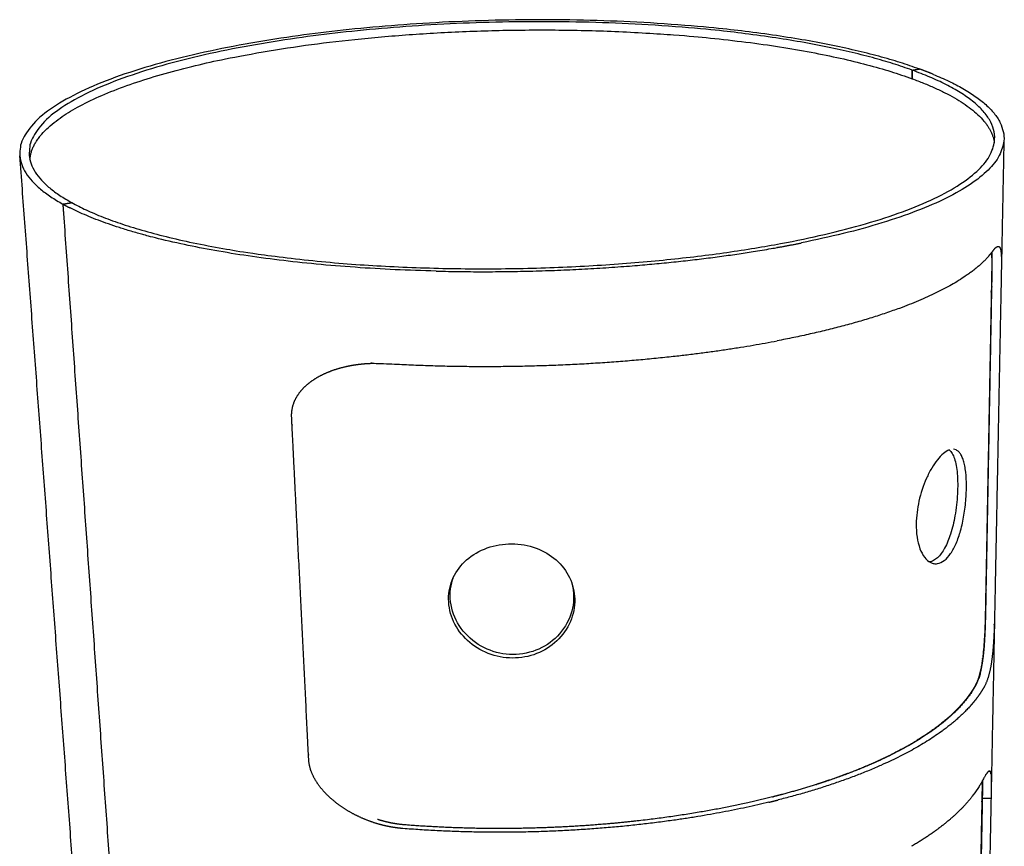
# Model space of a CAD drawing. Header units: millimetres. Extents: x -667 to -583, y 0 to 101.
# Tile 2 of 10: x -667 to -639, y 17 to 40. Entities that reach past the tile are written whole.
import ezdxf

# ---------------------------------------------------------------- set-up
doc = ezdxf.new("R2010")
doc.units = ezdxf.units.MM
doc.header["$MEASUREMENT"] = 0
doc.layers.add('Make2D$visible$lines', color=7, linetype='Continuous', true_color=0x000000)

msp = doc.modelspace()

# ---------------------------------------------------------------- linework, layer by layer
at = {"layer": 'Make2D$visible$lines'}
for points, weights, degree, knots in [([(-641.231, 39.01), (-648.018, 41.467), (-658.882, 39.934), (-670.917, 38.236), (-665.43, 35.194)], [149.984086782, 114.751524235, 154.385005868, 103.581874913, 134.187738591], 2, [-98.64601, -98.64601, -98.64601, -73.984508, -73.984508, -49.32302, -49.32302, -49.32302]), ([(-641.434, 38.978), (-648.094, 41.397), (-658.774, 39.887), (-670.585, 38.217), (-665.177, 35.234)], [149.835996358, 114.483744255, 154.154398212, 103.523496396, 134.335865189], 2, [-98.64601, -98.64601, -98.64601, -73.984508, -73.984508, -49.323005, -49.323005, -49.323005]), ([(-666.359, 36.452), (-666.209, 38.591), (-658.763, 39.651), (-648.092, 41.171), (-641.437, 38.736)], [123.542323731, 117.896512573, 154.276420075, 114.570026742, 149.958018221], 2, [56.276936, 56.276936, 56.276936, 73.984508, 73.984508, 98.64601, 98.64601, 98.64601]), ([(-665.177, 35.234), (-658.701, 31.662), (-645.406, 34.032), (-633.609, 36.135), (-641.432, 38.977)], [134.335865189, 86.456106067, 130.017463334, 97.4266540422, 149.833120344], 2, [-49.323005, -49.323005, -49.323005, -24.661503, -24.661503, -0.004155, -0.004155, -0.004155]), ([(-654.886, 33.3), (-649.687, 33.173), (-645.254, 33.965), (-644.905, 34.028), (-644.557, 34.098)], [109.303125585, 111.393976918, 129.786855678, 129.779040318, 129.786855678], 2, [-35.065432, -35.065432, -35.065432, -24.661503, -24.661503, -23.952372, -23.952372, -23.952372]), ([(-639.127, 33.908), (-639.117, 33.92), (-639.106, 33.931), (-639.096, 33.942), (-639.083, 33.956), (-639.068, 33.969), (-639.052, 33.98), (-639.018, 34.004), (-638.99, 34.006), (-638.969, 33.984), (-638.948, 33.963), (-638.933, 33.918), (-638.924, 33.846), (-638.915, 33.773), (-638.911, 33.667), (-638.912, 33.522), (-638.914, 33.334), (-638.917, 33.147), (-638.921, 32.959), (-638.981, 29.916), (-639.039, 26.937), (-639.096, 24.018), (-639.1, 23.797), (-639.105, 23.575), (-639.111, 23.354), (-639.116, 23.15), (-639.126, 22.946), (-639.14, 22.743), (-639.152, 22.575), (-639.17, 22.407), (-639.195, 22.241), (-639.216, 22.104), (-639.245, 21.97), (-639.284, 21.837), (-639.296, 21.795), (-639.311, 21.753), (-639.327, 21.711), (-639.344, 21.664), (-639.365, 21.619), (-639.389, 21.575), (-640.123, 20.246), (-642.215, 19.124), (-645.22, 18.363)], [1, 0.999463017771, 0.999463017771, 1, 0.996858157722, 0.996858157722, 1.00001365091, 1.0018375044, 1.00372884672, 1.00561912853, 1.00750804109, 1.00944924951, 1.01131673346, 1.01320899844, 1.01513180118, 1.01679317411, 1.01677850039, 1.01677850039, 1.01679317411, 1.02752042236, 1.03824748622, 1.04897535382, 1.0489677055, 1.0489677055, 1.04897535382, 1.04880682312, 1.04880682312, 1.04897535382, 1.04840078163, 1.04840078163, 1.04897535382, 1.04738712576, 1.04738712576, 1.04896365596, 1.04844596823, 1.04844596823, 1.04896365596, 1.0473900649, 1.0473900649, 1.04896365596, 1.02512239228, 1.0602591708, 1.15437395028], 3, [0, 0, 0, 0, 0.046489, 0.046489, 0.046489, 0.105641, 0.105641, 0.105641, 0.900867, 0.900867, 0.900867, 1.699169, 1.699169, 1.699169, 2.516636, 2.516636, 2.516636, 3.079743, 3.079743, 3.079743, 14.235273, 14.235273, 14.235273, 14.899475, 14.899475, 14.899475, 15.511311, 15.511311, 15.511311, 16.016909, 16.016909, 16.016909, 16.431281, 16.431281, 16.431281, 16.564362, 16.564362, 16.564362, 16.714456, 16.714456, 16.714456, 28.726804, 28.726804, 28.726804, 28.726804]), ([(-639.194, 33.817), (-639.187, 33.719), (-639.184, 33.622), (-639.185, 33.524), (-639.186, 33.336), (-639.189, 33.148), (-639.193, 32.96), (-639.25, 29.917), (-639.305, 26.937), (-639.36, 24.019), (-639.363, 23.798), (-639.368, 23.577), (-639.374, 23.356), (-639.38, 23.153), (-639.39, 22.951), (-639.404, 22.749), (-639.416, 22.582), (-639.434, 22.416), (-639.459, 22.25), (-639.479, 22.115), (-639.509, 21.982), (-639.547, 21.851), (-639.56, 21.809), (-639.574, 21.768), (-639.59, 21.727), (-639.607, 21.681), (-639.628, 21.637), (-639.652, 21.593), (-639.83, 21.273), (-640.365, 20.644), (-641.665, 19.774), (-643.017, 19.178), (-643.897, 18.878), (-644.139, 18.801)], [1, 0.999348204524, 0.999348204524, 1, 0.999979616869, 0.999979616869, 1, 1.01054998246, 1.02109996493, 1.03164994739, 1.03163930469, 1.03163930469, 1.03164994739, 1.03148685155, 1.03148685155, 1.03164994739, 1.03108976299, 1.03108976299, 1.03164994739, 1.0300722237, 1.0300722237, 1.03164994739, 1.0311321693, 1.0311321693, 1.03164994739, 1.03006201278, 1.03006201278, 1.03164994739, 1.0259164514, 1.02169409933, 1.037094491, 1.06648196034, 1.09033130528, 1.09733201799], 3, [0, 0, 0, 0, 0.292969, 0.292969, 0.292969, 0.857238, 0.857238, 0.857238, 12.012769, 12.012769, 12.012769, 12.675477, 12.675477, 12.675477, 13.283951, 13.283951, 13.283951, 13.785414, 13.785414, 13.785414, 14.19414, 14.19414, 14.19414, 14.325394, 14.325394, 14.325394, 14.473113, 14.473113, 14.473113, 17.476209, 20.479305, 23.482401, 24.606008, 24.606008, 24.606008, 24.606008]), ([(-639.506, 21.946), (-639.481, 22.047), (-639.46, 22.15), (-639.444, 22.254), (-639.419, 22.419), (-639.4, 22.585), (-639.389, 22.752), (-639.375, 22.954), (-639.365, 23.157), (-639.359, 23.36), (-639.353, 23.581), (-639.348, 23.801), (-639.345, 24.022), (-639.29, 26.941), (-639.235, 29.92), (-639.178, 32.963), (-639.174, 33.151), (-639.171, 33.339), (-639.17, 33.527), (-639.168, 33.63), (-639.172, 33.734), (-639.18, 33.837)], [1, 0.999254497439, 0.999254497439, 1, 0.999457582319, 0.999457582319, 1, 0.999842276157, 0.999842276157, 1, 0.999989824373, 0.999989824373, 1, 0.989774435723, 0.979548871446, 0.96932330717, 0.969303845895, 0.969303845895, 0.96932330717, 0.968496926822, 0.968496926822, 0.96932330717], 3, [0, 0, 0, 0, 0.314624, 0.314624, 0.314624, 0.816032, 0.816032, 0.816032, 1.424452, 1.424452, 1.424452, 2.087114, 2.087114, 2.087114, 13.242644, 13.242644, 13.242644, 13.806882, 13.806882, 13.806882, 14.116996, 14.116996, 14.116996, 14.116996]), ([(-639.348, 23.968), (-639.348, 23.977), (-639.348, 23.99), (-639.347, 24.006), (-639.347, 24.014), (-639.347, 24.018), (-639.346, 24.066), (-639.345, 24.157), (-639.341, 24.338), (-639.335, 24.655), (-639.327, 25.109), (-639.317, 25.656), (-639.303, 26.388), (-639.286, 27.309), (-639.265, 28.422), (-639.244, 29.544), (-639.227, 30.485), (-639.213, 31.243), (-639.202, 31.814), (-639.193, 32.291), (-639.187, 32.626), (-639.183, 32.818), (-639.181, 32.915), (-639.18, 32.966), (-639.18, 32.971), (-639.18, 32.979), (-639.18, 32.995), (-639.179, 33.028), (-639.178, 33.072), (-639.177, 33.123), (-639.176, 33.186), (-639.175, 33.259), (-639.174, 33.335), (-639.173, 33.4), (-639.173, 33.444), (-639.172, 33.475), (-639.172, 33.495), (-639.172, 33.509), (-639.172, 33.518), (-639.172, 33.523), (-639.172, 33.525), (-639.172, 33.534), (-639.172, 33.544), (-639.172, 33.561), (-639.172, 33.585), (-639.173, 33.612), (-639.173, 33.646), (-639.174, 33.686), (-639.176, 33.742), (-639.179, 33.79), (-639.181, 33.819), (-639.183, 33.833)], [147.93432162, 147.930372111, 147.924169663, 147.916413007, 147.912444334, 147.910012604, 147.884929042, 147.837521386, 147.742879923, 147.577489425, 147.341153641, 147.057570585, 146.679453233, 146.206808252, 145.639633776, 145.072459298, 144.599814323, 144.22169695, 143.938113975, 143.701777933, 143.53638813, 143.441744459, 143.394342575, 143.369247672, 143.36675126, 143.362571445, 143.353972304, 143.336188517, 143.309158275, 143.274572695, 143.226169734, 143.162465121, 143.084383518, 143.00815119, 142.949074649, 142.906218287, 142.876746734, 142.854657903, 142.840987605, 142.832885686, 142.830031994, 142.81551343, 142.799967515, 142.771376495, 142.730588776, 142.681199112, 142.615113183, 142.532306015, 142.400887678, 142.272934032, 142.183236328, 142.134966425], 3, [-54.260459, -54.260459, -54.260459, -54.260459, -54.234631, -54.221717, -54.21526, -54.212032, -54.208803, -54.034199, -53.859595, -53.510387, -52.811971, -52.113554, -51.415138, -50.018305, -48.621472, -47.22464, -45.827807, -45.129391, -44.430974, -43.732558, -43.38335, -43.208746, -43.034142, -43.030913, -43.027685, -43.021228, -43.008314, -42.982486, -42.930831, -42.879176, -42.82752, -42.724209, -42.620899, -42.517588, -42.414277, -42.362622, -42.310966, -42.259311, -42.233483, -42.22057, -42.207656, -42.194861, -42.182066, -42.156476, -42.105297, -42.054118, -42.002939, -41.90058, -41.798221, -41.593504, -41.491146, -41.491146, -41.491146, -41.491146]), ([(-639.127, 33.908), (-639.138, 33.894), (-639.149, 33.879), (-639.16, 33.864), (-639.171, 33.848), (-639.183, 33.833), (-639.196, 33.817)], [1, 0.999692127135, 0.999692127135, 1, 0.999629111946, 0.99927182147, 0.998928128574], 3, [0, 0, 0, 0, 0.0545898, 0.0545898, 0.0545898, 0.2412209, 0.2412209, 0.2412209, 0.2412209]), ([(-655.82, 17.556), (-655.935, 17.565), (-656.05, 17.58), (-656.164, 17.601), (-656.254, 17.617), (-656.344, 17.637), (-656.434, 17.661), (-656.667, 17.723), (-656.893, 17.807), (-657.109, 17.912), (-657.328, 18.018), (-657.534, 18.147), (-657.725, 18.297), (-657.918, 18.45), (-658.1, 18.632), (-658.237, 18.836), (-658.377, 19.043), (-658.47, 19.27), (-658.482, 19.502), (-658.639, 22.651), (-658.799, 25.872), (-658.964, 29.167), (-658.976, 29.416), (-658.903, 29.635), (-658.776, 29.819), (-658.653, 30.002), (-658.48, 30.15), (-658.292, 30.267), (-658.107, 30.382), (-657.898, 30.472), (-657.68, 30.54), (-657.456, 30.608), (-657.225, 30.655), (-656.99, 30.678), (-656.897, 30.688), (-656.804, 30.694), (-656.711, 30.697), (-656.592, 30.701), (-656.473, 30.699), (-656.353, 30.692), (-652.409, 30.458), (-648.493, 30.71), (-645.248, 31.331)], [1, 0.99913404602, 0.99913404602, 1, 0.999503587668, 0.999503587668, 1.00000206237, 0.996813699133, 0.996813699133, 1.00000206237, 0.996179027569, 0.996179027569, 1.00000206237, 1.00003262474, 0.999962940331, 0.99968183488, 0.999398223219, 0.998888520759, 0.998055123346, 0.986876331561, 0.975697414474, 0.964518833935, 0.963683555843, 0.962657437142, 0.961596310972, 0.960553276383, 0.959492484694, 0.958548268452, 0.957615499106, 0.956742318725, 0.955981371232, 0.95290062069, 0.95290062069, 0.955977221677, 0.955573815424, 0.955573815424, 0.955977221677, 0.955325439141, 0.955325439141, 0.955977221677, 0.953631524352, 1.01417630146, 1.13767576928], 3, [0, 0, 0, 0, 0.346362, 0.346362, 0.346362, 0.624054, 0.624054, 0.624054, 1.345638, 1.345638, 1.345638, 2.073338, 2.073338, 2.073338, 2.891434, 2.891434, 2.891434, 3.717166, 3.717166, 3.717166, 14.873377, 14.873377, 14.873377, 15.699108, 15.699108, 15.699108, 16.517204, 16.517204, 16.517204, 17.316099, 17.316099, 17.316099, 18.021883, 18.021883, 18.021883, 18.300898, 18.300898, 18.300898, 18.658934, 18.658934, 18.658934, 30.675819, 30.675819, 30.675819, 30.675819]), ([(-639.923, 21.181), (-639.812, 21.318), (-639.715, 21.459), (-639.635, 21.604), (-639.629, 21.614), (-639.62, 21.632), (-639.602, 21.67), (-639.579, 21.724), (-639.555, 21.789), (-639.523, 21.888), (-639.494, 22.002), (-639.469, 22.124), (-639.456, 22.196), (-639.446, 22.254), (-639.438, 22.306), (-639.428, 22.382), (-639.416, 22.482), (-639.405, 22.59), (-639.398, 22.67), (-639.394, 22.716), (-639.391, 22.754), (-639.389, 22.78), (-639.386, 22.822), (-639.381, 22.898), (-639.376, 22.995), (-639.371, 23.101), (-639.368, 23.17), (-639.366, 23.226), (-639.365, 23.27), (-639.363, 23.307), (-639.363, 23.333), (-639.362, 23.347), (-639.362, 23.361), (-639.362, 23.364), (-639.361, 23.371), (-639.361, 23.384), (-639.36, 23.405), (-639.36, 23.434), (-639.359, 23.476), (-639.357, 23.537), (-639.355, 23.62), (-639.353, 23.712), (-639.352, 23.794), (-639.351, 23.845), (-639.35, 23.862)], [144.789464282, 145.186012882, 145.596736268, 146.019511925, 146.047967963, 146.098210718, 146.197682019, 146.325443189, 146.464683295, 146.656034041, 146.848000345, 147.022566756, 147.118642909, 147.191684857, 147.254061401, 147.340301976, 147.445422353, 147.546136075, 147.613182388, 147.649757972, 147.67897157, 147.698502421, 147.728456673, 147.780049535, 147.837966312, 147.89035904, 147.920000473, 147.941320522, 147.955995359, 147.966995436, 147.974058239, 147.977729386, 147.981014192, 147.981636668, 147.983419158, 147.98634907, 147.990828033, 147.996171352, 148.002839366, 148.009442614, 148.01185569, 148.006013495, 147.991980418, 147.978408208, 147.973254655], 3, [-59.456255, -59.456255, -59.456255, -59.456255, -58.142401, -58.117945, -58.093489, -58.044577, -57.946753, -57.751106, -57.599025, -57.446943, -57.048337, -56.849034, -56.749383, -56.649731, -56.549944, -56.450156, -56.25058, -56.051005, -55.951217, -55.901323, -55.85143, -55.800338, -55.749246, -55.647063, -55.442696, -55.340513, -55.238329, -55.187238, -55.136146, -55.085054, -55.059509, -55.046736, -55.033963, -55.021071, -55.008179, -54.982396, -54.930829, -54.879262, -54.827695, -54.724561, -54.621427, -54.518293, -54.415159, -54.363592, -54.363592, -54.363592, -54.363592]), ([(-639.746, 21.418), (-639.707, 21.476), (-639.67, 21.536), (-639.636, 21.597), (-639.613, 21.64), (-639.592, 21.685), (-639.574, 21.731), (-639.567, 21.75), (-639.559, 21.77), (-639.552, 21.791)], [1, 0.99948250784, 0.99948250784, 1, 0.998461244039, 0.998461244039, 1, 1.00029322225, 1.00058360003, 1.00087083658], 3, [0, 0, 0, 0, 0.2096303, 0.2096303, 0.2096303, 0.357315, 0.357315, 0.357315, 0.5093966, 0.5093966, 0.5093966, 0.5093966]), ([(-639.506, 21.946), (-639.514, 21.916), (-639.522, 21.886), (-639.532, 21.855), (-639.538, 21.833), (-639.545, 21.812), (-639.552, 21.791)], [1, 0.999855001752, 0.999855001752, 0.999989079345, 0.999708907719, 0.999425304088, 0.999138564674], 3, [0, 0, 0, 0, 0.0951217, 0.0951217, 0.0951217, 0.2472032, 0.2472032, 0.2472032, 0.2472032]), ([(-639.923, 21.181), (-640.067, 21.004), (-640.239, 20.829), (-640.437, 20.658), (-640.438, 20.658)], [144.789463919, 144.280970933, 143.782120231, 143.299309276, 143.298021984], 3, [-80.853586, -80.853586, -80.853586, -80.853586, -79.16877, -79.164265, -79.164265, -79.164265, -79.164265]), ([(-639.271, 19.172), (-639.275, 19.169), (-639.289, 19.158), (-639.31, 19.134), (-639.33, 19.106), (-639.336, 19.097)], [148.570906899, 148.535138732, 148.386807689, 148.189311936, 148.030375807, 147.981279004], 3, [-83.8838414, -83.8838414, -83.8838414, -83.8838414, -83.7774455, -83.441993, -83.2903935, -83.2903935, -83.2903935, -83.2903935]), ([(-639.247, 19.182), (-639.249, 19.182), (-639.251, 19.181), (-639.252, 19.181), (-639.252, 19.181)], [148.870240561, 148.847625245, 148.824981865, 148.802337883, 148.802316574], 3, [-84.17999364, -84.17999364, -84.17999364, -84.17999364, -84.11289801, -84.11283481, -84.11283481, -84.11283481, -84.11283481]), ([(-639.205, 19.09), (-639.196, 18.993), (-639.198, 18.896), (-639.2, 18.655), (-639.205, 18.414)], [1, 0.998674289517, 1, 0.999970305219, 1], 2, [0, 0, 0, 0.1941005, 0.1941005, 0.6760968, 0.6760968, 0.6760968]), ([(-639.457, 18.888), (-639.458, 18.73), (-639.46, 18.573), (-639.464, 18.416), (-639.515, 15.668), (-639.565, 12.974), (-639.614, 10.333)], [1, 0.99997705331, 0.99997705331, 1, 1.01002348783, 1.02004697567, 1.0300704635], 3, [0, 0, 0, 0, 0.47229, 0.47229, 0.47229, 11.62782, 11.62782, 11.62782, 11.62782]), ([(-639.445, 18.911), (-639.445, 18.889), (-639.445, 18.879), (-639.445, 18.863), (-639.445, 18.838), (-639.445, 18.802), (-639.446, 18.747), (-639.447, 18.683), (-639.448, 18.62), (-639.449, 18.564), (-639.45, 18.519), (-639.451, 18.48), (-639.451, 18.451), (-639.451, 18.436), (-639.452, 18.428), (-639.452, 18.424), (-639.452, 18.378), (-639.454, 18.291), (-639.457, 18.118), (-639.463, 17.815), (-639.471, 17.384), (-639.481, 16.869), (-639.493, 16.184), (-639.509, 15.334), (-639.534, 13.983), (-639.566, 12.314), (-639.59, 10.994), (-639.602, 10.338)], [150.349907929, 150.394282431, 150.411960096, 150.441449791, 150.484340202, 150.54347491, 150.619793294, 150.697968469, 150.76175007, 150.810209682, 150.844834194, 150.871893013, 150.889694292, 150.898301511, 150.902485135, 150.904983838, 150.930080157, 150.977481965, 151.072125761, 151.237515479, 151.473851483, 151.75743439, 152.135551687, 152.60819658, 153.364429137, 154.309719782, 155.065952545, 155.444068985], 3, [-11.995244, -11.995244, -11.995244, -11.995244, -11.943355, -11.891466, -11.839577, -11.735799, -11.632021, -11.528243, -11.424465, -11.372576, -11.320687, -11.268798, -11.242853, -11.229881, -11.223395, -11.220152, -11.216909, -11.041644, -10.86638, -10.515852, -9.814795, -9.113738, -8.412681, -7.010568, -5.608454, -2.804227, 0, 0, 0, 0]), ([(-639.6, 10.336), (-639.551, 12.977), (-639.501, 15.671), (-639.449, 18.418), (-639.446, 18.58), (-639.443, 18.741), (-639.442, 18.902), (-639.442, 18.906), (-639.443, 18.911), (-639.443, 18.915)], [155.43741973, 146.347542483, 137.775932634, 129.693591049, 129.690041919, 129.690041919, 129.693591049, 129.685779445, 129.677920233, 129.670015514], 3, [-97.26219, -97.26219, -97.26219, -97.26219, -86.106662, -86.106662, -86.106662, -85.623167, -85.623167, -85.623167, -85.591065, -85.591065, -85.591065, -85.591065]), ([(-645.382, 18.448), (-646.077, 18.272), (-647.601, 17.957), (-649.284, 17.75), (-650.168, 17.676)], [137.354410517, 133.658921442, 127.211753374, 122.639511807, 120.823151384], 3, [70.156656, 70.156656, 70.156656, 70.156656, 73.160694, 76.160154, 76.160154, 76.160154, 76.160154]), ([(-645.38, 18.448), (-645.375, 18.449), (-645.37, 18.451), (-645.365, 18.452), (-645.365, 18.452), (-645.364, 18.452), (-645.364, 18.452)], [160.763662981, 160.796217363, 160.828802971, 160.861419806, 160.864425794, 160.867432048, 160.870438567], 3, [-74.11319126, -74.11319126, -74.11319126, -74.11319126, -74.09055159, -74.09055159, -74.09055159, -74.08868123, -74.08868123, -74.08868123, -74.08868123]), ([(-639.725, 18.479), (-639.915, 18.232), (-640.397, 17.741), (-641.067, 17.278), (-641.451, 17.054)], [146.096448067, 145.416291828, 144.087974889, 142.856723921, 142.268113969], 3, [-81.204706, -81.204706, -81.204706, -81.204706, -78.872782, -76.520025, -76.520025, -76.520025, -76.520025]), ([(-639.205, 18.414), (-639.259, 15.666), (-639.312, 12.972), (-639.363, 10.33), (-639.367, 10.122), (-639.372, 9.913), (-639.377, 9.705), (-639.383, 9.501), (-639.392, 9.298), (-639.406, 9.096), (-639.418, 8.921), (-639.436, 8.747), (-639.46, 8.574), (-639.48, 8.426), (-639.508, 8.28), (-639.545, 8.135)], [150.886743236, 144.896918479, 139.131150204, 133.581923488, 133.580947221, 133.580947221, 133.581923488, 133.563465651, 133.563465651, 133.581923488, 133.525778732, 133.525778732, 133.581923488, 133.44521707, 133.44521707, 133.581923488], 3, [0, 0, 0, 0, 11.15553, 11.15553, 11.15553, 11.781571, 11.781571, 11.781571, 12.391246, 12.391246, 12.391246, 12.916073, 12.916073, 12.916073, 13.362617, 13.362617, 13.362617, 13.362617]), ([(-652.952, 17.556), (-654.36, 17.55), (-655.764, 17.659), (-655.934, 17.672), (-656.101, 17.703), (-656.234, 17.727), (-656.366, 17.763), (-656.451, 17.785), (-656.535, 17.812)], [1, 0.999160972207, 1, 0.998656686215, 1, 0.999221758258, 1, 0.999688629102, 1], 2, [0, 0, 0, 2.81527, 2.81527, 3.154548, 3.154548, 3.4265, 3.4265, 3.602704, 3.602704, 3.602704]), ([(-652.952, 17.556), (-652.952, 17.556), (-652.95, 17.556), (-652.949, 17.556), (-652.948, 17.556)], [135.047688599, 135.047688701, 135.047702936, 135.047717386, 135.047731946], 3, [-79.168802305, -79.168802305, -79.168802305, -79.168802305, -79.168769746, -79.164266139, -79.164266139, -79.164266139, -79.164266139])]:
    msp.add_rational_spline(points, weights, degree=degree, knots=knots, dxfattribs=at)
for points in [[(-641.437, 38.736), (-641.435, 38.857), (-641.434, 38.978)], [(-641.432, 38.977), (-641.434, 38.856), (-641.435, 38.735)], [(-641.434, 38.978), (-641.433, 38.978), (-641.433, 38.978)], [(-641.432, 38.977), (-641.331, 38.993), (-641.229, 39.009)], [(-638.842, 36.997), (-638.877, 35.201), (-638.912, 33.404)], [(-664.389, 6.359), (-665.517, 21.46), (-666.644, 36.561)], [(-665.43, 35.194), (-665.303, 35.214), (-665.177, 35.234)], [(-665.43, 35.194), (-665.42, 35.061), (-665.411, 34.927)], [(-665.411, 34.927), (-664.318, 19.503), (-663.225, 4.078)], [(-639.106, 23.521), (-639.151, 21.175), (-639.197, 18.829)], [(-641.639, 19.84), (-641.639, 19.842), (-641.639, 19.845)], [(-641.637, 19.846), (-641.637, 19.843), (-641.637, 19.841)], [(-639.449, 18.418), (-639.327, 18.416), (-639.205, 18.414)]]:
    msp.add_open_spline(points, degree=2, dxfattribs=at)
for points, weights, degree in [([(-640.835, 38.858), (-641.03, 38.938), (-641.229, 39.009)], [1, 0.99979516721, 1], 2), ([(-640.835, 38.858), (-634.263, 36.172), (-644.557, 34.098)], [146.004148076, 100.560676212, 127.391015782], 2), ([(-641.437, 38.736), (-641.436, 38.736), (-641.435, 38.735)], [149.958018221, 149.95657926, 149.955142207], 2), ([(-641.435, 38.735), (-639.237, 37.931), (-639.113, 36.922)], [149.955142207, 130.25783841, 122.561655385], 2), ([(-665.43, 35.194), (-665.327, 35.137), (-665.222, 35.084)], [1, 0.999810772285, 1], 2), ([(-654.886, 33.3), (-662.033, 33.475), (-665.222, 35.084)], [109.30625592, 106.55555815, 131.98822791], 2), ([(-639.274, 33.721), (-640.135, 32.732), (-642.264, 31.902), (-645.248, 31.331)], [139.382882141, 136.90570248, 141.582698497, 153.413957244], 3), ([(-639.274, 33.721), (-639.234, 33.768), (-639.196, 33.817)], [1, 0.999587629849, 1], 2), ([(-651.047, 24.481), (-651.002, 24.31), (-650.998, 24.133)], [1, 0.993123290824, 1], 2), ([(-639.348, 23.968), (-639.349, 23.932), (-639.35, 23.897), (-639.35, 23.862)], [147.940599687, 147.956310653, 147.969050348, 147.979276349], 3), ([(-639.746, 21.418), (-640.43, 20.39), (-641.964, 19.49), (-644.14, 18.799)], [145.597839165, 143.619268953, 146.876497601, 155.36959194], 3), ([(-640.945, 20.268), (-640.761, 20.395), (-640.592, 20.525), (-640.438, 20.658)], [142.205986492, 142.559544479, 142.92396481, 143.298022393], 3), ([(-639.36, 19.06), (-639.352, 19.074), (-639.344, 19.086), (-639.336, 19.097)], [127.033024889, 127.08331796, 127.134015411, 127.185025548], 3), ([(-639.271, 19.172), (-639.27, 19.173), (-639.268, 19.174), (-639.266, 19.175)], [127.691779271, 127.709502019, 127.727236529, 127.744978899], 3), ([(-639.255, 19.18), (-639.261, 19.178), (-639.266, 19.175)], [1, 0.992286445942, 1], 2), ([(-639.255, 19.18), (-639.254, 19.181), (-639.253, 19.181), (-639.252, 19.181)], [127.863202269, 127.872336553, 127.881480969, 127.890634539], 3), ([(-639.247, 19.182), (-639.241, 19.182), (-639.235, 19.178)], [1, 0.955485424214, 1], 2), ([(-639.234, 19.178), (-639.234, 19.178), (-639.235, 19.178), (-639.235, 19.178)], [149.070879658, 149.066128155, 149.06137554, 149.05662187], 3), ([(-639.234, 19.178), (-639.226, 19.172), (-639.222, 19.162)], [1, 0.968738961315, 1], 2), ([(-639.205, 19.09), (-639.207, 19.127), (-639.222, 19.162)], [1, 0.985958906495, 1], 2), ([(-644.14, 18.8), (-644.631, 18.645), (-645.128, 18.513)], [1, 0.999695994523, 1], 2), ([(-644.14, 18.799), (-644.136, 18.801), (-644.131, 18.802), (-644.127, 18.804)], [138.238117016, 138.241857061, 138.245600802, 138.249348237], 3), ([(-643.887, 18.882), (-643.966, 18.856), (-644.044, 18.83), (-644.124, 18.805)], [138.45483084, 138.385954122, 138.31823334, 138.251676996], 3), ([(-645.484, 18.298), (-645.352, 18.33), (-645.222, 18.363)], [1, 0.999984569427, 1], 2), ([(-645.382, 18.448), (-645.381, 18.448), (-645.381, 18.448), (-645.38, 18.448)], [137.354410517, 137.356977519, 137.359544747, 137.362112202], 3), ([(-645.128, 18.513), (-645.206, 18.492), (-645.285, 18.472), (-645.364, 18.452)], [159.739241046, 160.109320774, 160.486387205, 160.870440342], 3), ([(-645.22, 18.363), (-645.221, 18.363), (-645.221, 18.363), (-645.222, 18.363)], [160.600306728, 160.597297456, 160.59428845, 160.59127971], 3), ([(-639.725, 18.479), (-639.719, 18.487), (-639.712, 18.496), (-639.706, 18.504)], [125.945530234, 125.953408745, 125.961553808, 125.969965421], 3), ([(-645.484, 18.298), (-648.537, 17.561), (-652.171, 17.269), (-655.82, 17.556)], [158.992812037, 142.742050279, 134.760106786, 135.047021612], 3), ([(-650.173, 17.676), (-651.558, 17.562), (-652.948, 17.556)], [1, 0.999233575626, 1], 2), ([(-650.168, 17.676), (-650.17, 17.676), (-650.171, 17.676), (-650.173, 17.676)], [135.349388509, 135.349102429, 135.348816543, 135.348530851], 3)]:
    msp.add_rational_spline(points, weights, degree=degree, dxfattribs=at)
for points, knots in [([(-641.318, 26.161), (-641.32, 26.036), (-641.307, 25.798), (-641.23, 25.474), (-641.103, 25.22), (-640.954, 25.08), (-640.82, 25.035), (-640.682, 25.034), (-640.503, 25.124), (-640.328, 25.331), (-640.177, 25.62), (-640.053, 25.986), (-639.962, 26.411), (-639.907, 26.87), (-639.893, 27.309), (-639.916, 27.646), (-639.959, 27.871), (-640, 28.006), (-640.05, 28.115), (-640.111, 28.198), (-640.183, 28.251), (-640.236, 28.266), (-640.261, 28.268)], [0, 0, 0, 0, 0.374248, 0.713691, 0.994717, 1.218806, 1.31275, 1.41226, 1.625983, 1.892745, 2.21894, 2.6018, 3.049271, 3.519732, 3.986533, 4.365743, 4.533369, 4.670846, 4.789966, 4.890644, 4.977665, 5.053948, 5.053948, 5.053948, 5.053948]), ([(-640.384, 28.25), (-640.445, 28.227), (-640.567, 28.145), (-640.733, 27.966), (-640.892, 27.729), (-641.087, 27.344), (-641.259, 26.819), (-641.316, 26.377), (-641.318, 26.161)], [0, 0, 0, 0, 0.194494, 0.437406, 0.729026, 1.047795, 1.731197, 2.378226, 2.378226, 2.378226, 2.378226]), ([(-640.384, 28.25), (-640.351, 28.222), (-640.292, 28.145), (-640.23, 27.994), (-640.184, 27.803), (-640.144, 27.47), (-640.144, 26.992), (-640.208, 26.417), (-640.328, 25.9), (-640.468, 25.545), (-640.605, 25.326), (-640.709, 25.207), (-640.82, 25.123), (-640.901, 25.092), (-640.939, 25.085)], [0, 0, 0, 0, 0.129443, 0.286611, 0.48551, 0.717036, 1.293183, 1.917245, 2.448102, 2.882147, 3.060707, 3.21818, 3.355955, 3.474366, 3.474366, 3.474366, 3.474366]), ([(-650.967, 24.037), (-650.971, 24.246), (-651.073, 24.663), (-651.472, 25.18), (-652.057, 25.518), (-652.748, 25.636), (-653.444, 25.523), (-654.037, 25.186), (-654.439, 24.665), (-654.579, 24.027), (-654.427, 23.38), (-654.019, 22.83), (-653.425, 22.462), (-652.728, 22.328), (-652.034, 22.453), (-651.443, 22.821), (-651.051, 23.378), (-650.962, 23.82), (-650.967, 24.037)], [0, 0, 0, 0, 0.628473, 1.25884, 1.919151, 2.622887, 3.329523, 4.006468, 4.633855, 5.259916, 5.9158, 6.58241, 7.275294, 7.978144, 8.676118, 9.354018, 10.026961, 10.676839, 10.676839, 10.676839, 10.676839]), ([(-650.998, 24.133), (-650.992, 23.896), (-651.098, 23.412), (-651.558, 22.824), (-652.237, 22.48), (-653.001, 22.442), (-653.724, 22.715), (-654.269, 23.248), (-654.491, 23.838), (-654.489, 24.321), (-654.431, 24.553), (-654.389, 24.662)], [0, 0, 0, 0, 0.71192, 1.448028, 2.184435, 2.943007, 3.695467, 4.453925, 5.176722, 5.54042, 5.890356, 5.890356, 5.890356, 5.890356]), ([(-639.36, 19.06), (-639.376, 19.035), (-639.41, 18.978), (-639.449, 18.902), (-639.494, 18.821), (-639.572, 18.691), (-639.648, 18.582), (-639.706, 18.504)], [0, 0, 0, 0, 0.0874185, 0.2014539, 0.2567932, 0.3636459, 0.6558384, 0.6558384, 0.6558384, 0.6558384])]:
    msp.add_open_spline(points, degree=3, knots=knots, dxfattribs=at)

doc.saveas('drawing.dxf')
